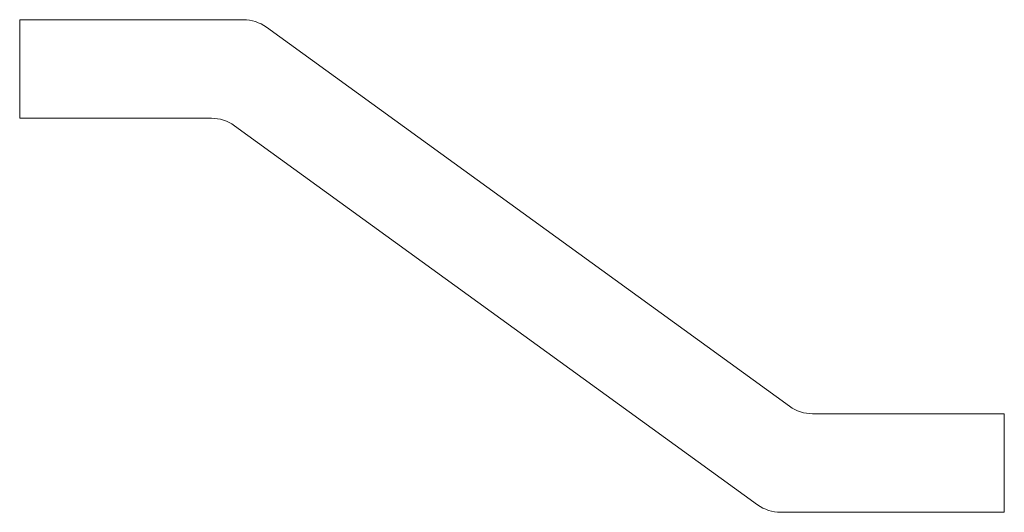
# Paper-space layout '_Gauche' of a CAD drawing. Header units: millimetres. Extents: x -50 to 0, y 0 to 25.
import ezdxf

# ---------------------------------------------------------------- set-up
doc = ezdxf.new("R2010")
doc.units = ezdxf.units.MM

psp = doc.layouts.new('_Gauche')

# ---------------------------------------------------------------- linework, layer by layer
at = {"color": 7, "linetype": 'Continuous', "lineweight": 15}
for p, q in [((-50, 25), (-38.648, 25)), ((-50, 20), (-50, 25)), ((-37.475, 24.62), (-10.905, 5.38)), ((-40.268, 20), (-50, 20)), ((-12.525, 0.38), (-39.095, 19.62)), ((-9.732, 5), (0, 5)), ((0, 5), (0, 0)), ((0, 0), (-11.352, 0))]:
    psp.add_line(p, q, dxfattribs=at)
for centre, start, end in [((-38.648, 23), 54.0914, 90), ((-40.268, 18), 54.0914, 90), ((-9.732, 7), 234.0914, 270), ((-11.352, 2), 234.0914, 270)]:
    psp.add_arc(centre, 2, start, end, dxfattribs=at)

doc.saveas('drawing.dxf')
